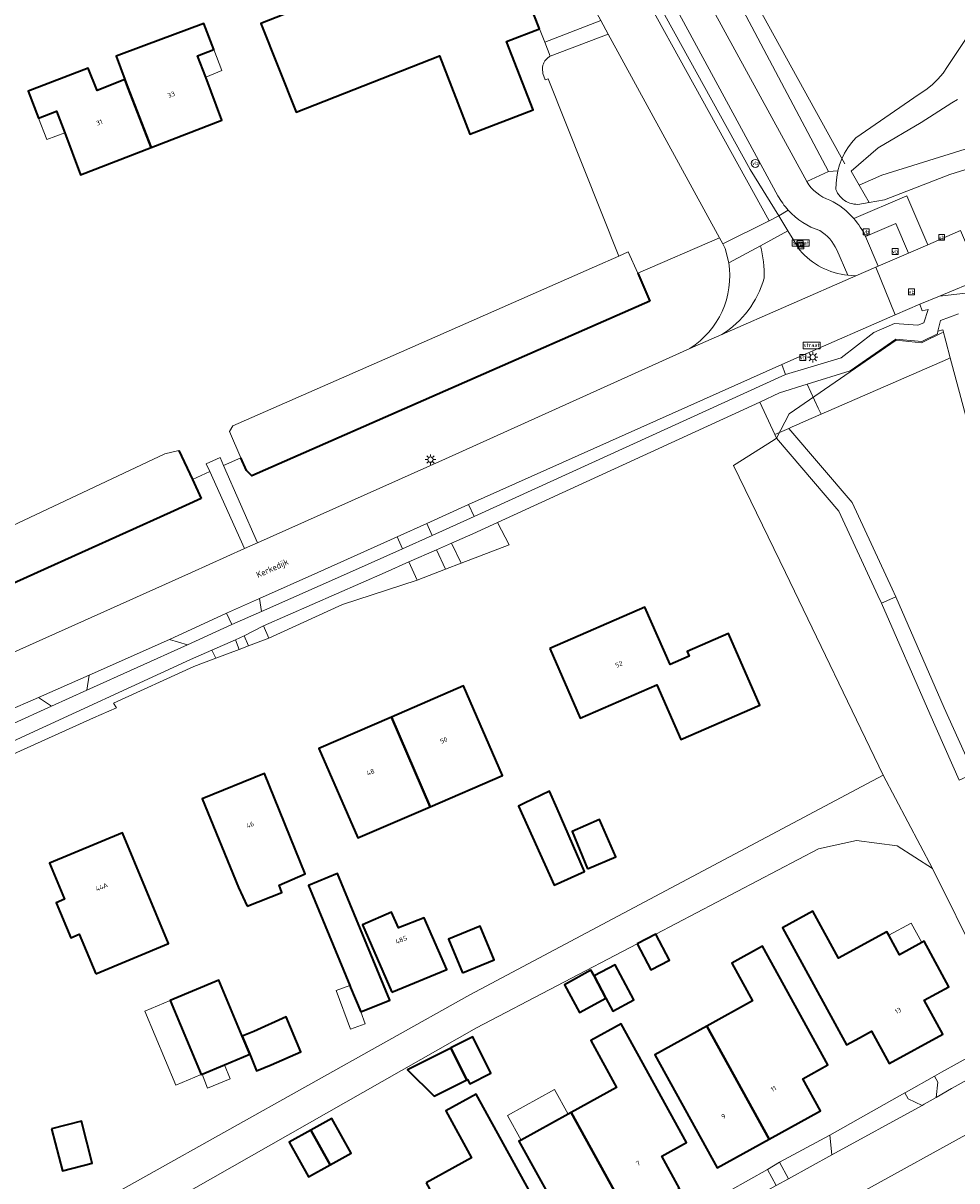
# Model space of a CAD drawing. Header units: metres. Extents: x 108651 to 109770, y 520801 to 521818.
# Tile 13 of 66: x 109123 to 109212, y 520942 to 521052. Entities that reach past the tile are written whole.
import ezdxf
from ezdxf.enums import TextEntityAlignment as Align

# ---------------------------------------------------------------- set-up
doc = ezdxf.new("R2010")
doc.units = ezdxf.units.M
for name, color, linetype, lineweight in [('B-WE-GK-BESCHOEIING-G', 253, 'OB-BESCHOEIING-BLOK', 35), ('B-WE-GR-BEPLANTING_CULTUUR_BOSPLANTSOEN-GV', 253, 'Continuous', 18), ('B-WE-GR-BEPLANTING_CULTUUR_HEESTERS-GV', 253, 'Continuous', 18), ('B-WE-GR-BEPLANTING_CULTUUR_ROOS-GV', 253, 'Continuous', 18), ('B-WE-GR-GRAS-GV', 253, 'Continuous', 13), ('B-WE-IE-MEUBILAIR_WEGMEUBILAIR-S', 253, 'Continuous', 25), ('B-WE-IE-MEUBILAIR_WEGMEUBILAIR_VERKEERSBORD-S', 253, 'Continuous', 25), ('B-WE-IE-TERREINAFSCHEIDING_KUNSTMATIG_HEKWERK-G', 253, 'IE-TERREINAFSCHEIDING_KUNSTMATIG-SO', 18), ('B-WE-KL-ET_LS_OV_LICHTMAST-S', 253, 'Continuous', 25), ('B-WE-OG-BEBOUWING-GV', 253, 'Continuous', 35), ('B-WE-OG-BEBOUWING-T18', 253, 'Continuous', 18), ('B-WE-OG-BEBOUWING_LUIFEL-GV', 253, 'Continuous', 18), ('B-WE-OG-TERREIN_CULTUURSCHEIDING-GV', 253, 'Continuous', 18), ('B-WE-OG-TERREIN_ERF-GV', 253, 'Continuous', 18), ('B-WE-OG-TOPOGRAFIE-T18', 253, 'Continuous', 18), ('B-WE-OG-WATER_SLOOT-GV', 253, 'Continuous', 18), ('B-WE-OG-WEG-GV', 253, 'Continuous', 18), ('B-WE-VH-KANTVERHARDING-G', 253, 'Continuous', 18), ('B-WE-VH-VERHARDING_ASFALT-GV', 253, 'Continuous', 18), ('B-WE-VH-VERHARDING_BEDRIJFSVLOERPLAAT-GV', 253, 'Continuous', 18), ('B-WE-VH-VERHARDING_BETONSTRAATSTEEN-GV', 253, 'Continuous', 18), ('B-WE-VH-VERHARDING_HALFVERHARDING_GRIND-GV', 253, 'Continuous', 18), ('B-WE-VH-VERHARDING_STRAATBAKSTEEN-GV', 253, 'Continuous', 18)]:
    doc.layers.add(name, color=color, linetype=linetype, lineweight=lineweight)
doc.styles.add('NLCS-ISO', font='NLCS-ISO.ttf')
doc.styles.add('NLCS-ISO-M250-T18', font='NLCS-ISO.ttf', dxfattribs={"height": 0.45})
doc.linetypes.add('IE-TERREINAFSCHEIDING_KUNSTMATIG-SO', pattern='A,4,[82,NLCS.SHX,S=0.75,R=90,X=0,Y=0],4,-2', length=10)
doc.linetypes.add('OB-BESCHOEIING-BLOK', pattern='A,6,-1,[152,NLCS.SHX,S=2,R=0,X=-1,Y=0]', length=7)

# ---------------------------------------------------------------- blocks, each defined once
blk = doc.blocks.new('SIE-WEG_VERKEERSBORD-SO')
at = {"color": 0, "linetype": 'ByBlock', "lineweight": 18}
blk.add_lwpolyline([(-1.125, -1.125), (1.125, -1.125), (1.125, 1.125), (-1.125, 1.125)], close=True, dxfattribs=at)
at = {"color": 0, "linetype": 'ByBlock', "lineweight": 18, "style": 'NLCS-ISO'}
blk.add_text('vb', height=1.5, dxfattribs=at).set_placement((0, 0), align=Align.MIDDLE_CENTER)
blk = doc.blocks.new('SIE-WEG_VERKEERSBORD_STRAATNAAM-SO')
at = {"color": 0, "linetype": 'ByBlock', "lineweight": 18}
blk.add_lwpolyline([(-3.25, -1.25), (3.25, -1.25), (3.25, 1.25), (-3.25, 1.25)], close=True, dxfattribs=at)
at = {"color": 0, "linetype": 'ByBlock', "lineweight": 18, "style": 'NLCS-ISO'}
blk.add_text('straat', height=1.5, dxfattribs=at).set_placement((0, 0.15), align=Align.MIDDLE_CENTER)
blk = doc.blocks.new('SKL-ET_OV_LICHTMAST-SO')
at = {"color": 0, "linetype": 'ByBlock', "lineweight": 18}
for points in [[(-1.25, 0), (-2, 0)], [(-1.41, 1.41), (-0.88, 0.88)], [(0, 2), (0, 1.25)], [(0.88, 0.88), (1.41, 1.41)], [(2, 0), (1.25, 0)], [(-1.41, -1.41), (-0.88, -0.88)], [(0, -1.25), (0, -2)], [(0.88, -0.88), (1.41, -1.41)]]:
    blk.add_lwpolyline(points, dxfattribs=at)
blk.add_circle((0, 0), 1, dxfattribs=at)
blk = doc.blocks.new('SIE-WEG_PAAL_VERKEERSBORD-SO')
at = {"color": 0, "linetype": 'ByBlock', "lineweight": 18}
blk.add_circle((0, 0), 1.5, dxfattribs=at)
at = {"color": 0, "linetype": 'ByBlock', "lineweight": 18, "style": 'NLCS-ISO'}
blk.add_text('vb', height=1.5, dxfattribs=at).set_placement((0, 0.13), align=Align.MIDDLE_CENTER)

msp = doc.modelspace()

# ---------------------------------------------------------------- linework, layer by layer
at = {"layer": 'B-WE-GK-BESCHOEIING-G', "flags": 128}
for points in [[(109181.33, 521028.46), (109182.5, 521025.8)], [(109182.5, 521025.8), (109144.62, 521009.2), (109144.11, 521009.68), (109143.58, 521010.91)], [(109137.67, 521011.59), (109138.96, 521008.83)], [(109138.96, 521008.83), (109139.8, 521007.02)], [(109139.8, 521007.02), (109136.88, 521005.71)], [(109136.88, 521005.71), (109124.2, 521000), (109116.94, 520996.73)]]:
    msp.add_lwpolyline(points, dxfattribs=at)
at = {"layer": 'B-WE-GR-BEPLANTING_CULTUUR_BOSPLANTSOEN-GV', "flags": 128}
msp.add_lwpolyline([(109199.5, 521038.15), (109184.65, 521066.2), (109184.26, 521066.92), (109180.66, 521073.78), (109178.17, 521072.44), (109197.43, 521037.19)], close=True, dxfattribs=at)
at = {"layer": 'B-WE-GR-BEPLANTING_CULTUUR_HEESTERS-GV', "flags": 128}
msp.add_lwpolyline([(109208.4, 520949.27), (109208.59, 520949.37), (109209.73, 520950.02), (109209.89, 520951.49), (109209.58, 520952.05), (109206.87, 520950.54), (109206.74, 520950.46), (109207.07, 520949.89)], close=True, dxfattribs=at)
msp.add_lwpolyline([(109215.95, 520948.35), (109200.18, 520939.63)], dxfattribs=at)
at = {"layer": 'B-WE-GR-BEPLANTING_CULTUUR_ROOS-GV', "flags": 128}
for points in [[(109195.68, 520942.27), (109199.8, 520944.55), (109199.63, 520946.42), (109194.82, 520943.86)], [(109193.68, 520943.16), (109190.07, 520941.15), (109190.89, 520939.65), (109194.52, 520941.63)]]:
    msp.add_lwpolyline(points, close=True, dxfattribs=at)
at = {"layer": 'B-WE-GR-GRAS-GV', "flags": 128}
msp.add_lwpolyline([(109199.5, 521038.15), (109200.38, 521038.21), (109200.54, 521038.79), (109200.76, 521039.35), (109201.02, 521039.89), (109201.33, 521040.41), (109201.69, 521040.89), (109202.08, 521041.34), (109208.13, 521045.5), (109208.76, 521045.92), (109209.36, 521046.4), (109209.9, 521046.93), (109210.39, 521047.51), (109210.83, 521048.14), (109215.22, 521054.8), (109215.8, 521055.66), (109216.45, 521056.45), (109217.18, 521057.19), (109217.96, 521057.86), (109218.81, 521058.45), (109219.04, 521058.58), (109205.07, 521071.97), (109184.26, 521066.92), (109184.65, 521066.2)], close=True, dxfattribs=at)
at = {"layer": 'B-WE-IE-TERREINAFSCHEIDING_KUNSTMATIG_HEKWERK-G', "flags": 128}
for points in [[(109181.54, 521074.26), (109201.06, 521038.87)], [(109210.33, 521022.83), (109208.34, 521021.85), (109205.93, 521022.11), (109195.74, 521015.07), (109194.54, 521012.77)]]:
    msp.add_lwpolyline(points, dxfattribs=at)
at = {"layer": 'B-WE-OG-BEBOUWING-GV', "flags": 128}
for points in [[(109171.99, 521051.74), (109170.38, 521055.84), (109168.19, 521054.99), (109165.68, 521061.42), (109163.59, 521060.58), (109163.13, 521060.4), (109163.61, 521059.36), (109145.46, 521052.23), (109148.83, 521043.79), (109162.48, 521049.16), (109165.37, 521041.69), (109171.37, 521044.02), (109168.84, 521050.51)], [(109135.03, 521040.44), (109141.76, 521043.04), (109140.23, 521047.13), (109139.44, 521049.15), (109141, 521049.75), (109140.03, 521052.24), (109134.32, 521050.11), (109131.69, 521049.11), (109132.52, 521046.91), (109132.53, 521046.89), (109132.82, 521046.15)], [(109126.81, 521041.82), (109128.3, 521037.83), (109135.03, 521040.44), (109132.82, 521046.15), (109132.53, 521046.89), (109129.89, 521045.87), (109129.02, 521047.99), (109123.31, 521045.78), (109124.31, 521043.23), (109126.01, 521043.9)], [(109172.98, 520992.74), (109175.86, 520986.13), (109183.15, 520989.3), (109185.43, 520984.08), (109192.96, 520987.36), (109189.98, 520994.19), (109186.04, 520992.47), (109186.24, 520992.02), (109184.41, 520991.22), (109182.02, 520996.69)], [(109161.58, 520977.68), (109168.47, 520980.65), (109164.77, 520989.19), (109157.89, 520986.21)], [(109161.58, 520977.68), (109157.89, 520986.21), (109151, 520983.23), (109154.69, 520974.72)], [(109144.16, 520968.23), (109147.46, 520969.54), (109147.21, 520970.24), (109149.69, 520971.32), (109145.83, 520980.84), (109139.9, 520978.45), (109143.33, 520969.99)], [(109170.57, 520978.04), (109169.99, 520977.76), (109173.37, 520970.23), (109176.27, 520971.53), (109173.66, 520977.51), (109172.94, 520979.16)], [(109176.57, 520971.79), (109179.26, 520972.91), (109177.69, 520976.49), (109175.1, 520975.35)], [(109129.75, 520961.78), (109136.69, 520964.68), (109132.29, 520975.22), (109125.35, 520972.32), (109126.79, 520968.88), (109125.99, 520968.55), (109127.39, 520965.22), (109128.18, 520965.55)], [(109154.97, 520958.16), (109157.74, 520959.27), (109152.76, 520971.35), (109149.99, 520970.21), (109153.93, 520960.68), (109154.01, 520960.49)], [(109157.94, 520960.04), (109163.17, 520962.2), (109161.01, 520967.12), (109158.57, 520966.17), (109157.89, 520967.65), (109155.13, 520966.44)], [(109208.36, 520964.76), (109206.24, 520963.6), (109205.22, 520965.46), (109205.04, 520965.79), (109200.45, 520963.28), (109198.01, 520967.76), (109195.12, 520966.18), (109201.21, 520955.03), (109202.43, 520955.7), (109203.58, 520956.33), (109205.26, 520953.26), (109210.36, 520956.05), (109208.6, 520959.28), (109210.95, 520960.56), (109208.58, 520964.89)], [(109164.66, 520961.89), (109167.67, 520963.13), (109166.35, 520966.33), (109163.34, 520965.09)], [(109181.27, 520964.64), (109182.57, 520962.16), (109184.35, 520963.09), (109183.05, 520965.57)], [(109193.83, 520946.05), (109198.72, 520948.74), (109197.04, 520951.81), (109199.42, 520953.12), (109193.2, 520964.42), (109190.29, 520962.81), (109192.27, 520959.22), (109187.9, 520956.82)], [(109177.18, 520961.59), (109178.31, 520959.48), (109178.97, 520958.24), (109180.98, 520959.32), (109179.19, 520962.66)], [(109177.18, 520961.59), (109176.88, 520962.13), (109174.38, 520960.74), (109175.78, 520958.12), (109178.31, 520959.48)], [(109144.41, 520954.13), (109143.69, 520955.86), (109141.47, 520961.17), (109136.84, 520959.24), (109139.79, 520952.2), (109139.88, 520952.24), (109142.01, 520953.13)], [(109143.69, 520955.86), (109144.41, 520954.13), (109145.06, 520952.57), (109146.44, 520953.12), (109149.26, 520954.38), (109147.87, 520957.69), (109144.8, 520956.29)], [(109174.99, 520948.58), (109180.45, 520938.68), (109185.32, 520941.36), (109183.62, 520944.43), (109185.99, 520945.73), (109179.75, 520957.04), (109176.86, 520955.44), (109179.33, 520950.98)], [(109193.83, 520946.05), (109187.9, 520956.82), (109182.96, 520954.09), (109188.88, 520943.33)], [(109163.56, 520954.71), (109165.06, 520951.7), (109165.15, 520951.74), (109165.36, 520951.32), (109167.36, 520952.32), (109165.64, 520955.78), (109163.54, 520954.74)], [(109163.56, 520954.71), (109159.44, 520952.66), (109161.96, 520950.16), (109165.06, 520951.7)], [(109161.2, 520941.9), (109166.65, 520932), (109171.52, 520934.68), (109169.82, 520937.75), (109172.19, 520939.05), (109165.95, 520950.35), (109163.06, 520948.76), (109165.53, 520944.29)], [(109150.23, 520946.91), (109152.05, 520943.62), (109154.06, 520944.73), (109152.24, 520948.02)], [(109180.45, 520938.68), (109174.99, 520948.58), (109174.72, 520948.43), (109170.25, 520945.96), (109170.03, 520945.85), (109175.5, 520935.95)], [(109125.56, 520947.03), (109126.59, 520943.04), (109129.42, 520943.77), (109128.39, 520947.76)], [(109150.23, 520946.91), (109148.17, 520945.77), (109149.99, 520942.48), (109152.05, 520943.62)]]:
    msp.add_lwpolyline(points, close=True, dxfattribs=at)
at = {"layer": 'B-WE-OG-BEBOUWING_LUIFEL-GV', "flags": 128}
for points in [[(109141, 521049.75), (109139.44, 521049.15), (109140.23, 521047.13), (109141.77, 521047.76)], [(109124.31, 521043.23), (109125.11, 521041.19), (109126.81, 521041.82), (109126.01, 521043.9)], [(109205.22, 520965.46), (109206.24, 520963.6), (109208.36, 520964.76), (109207.35, 520966.62)], [(109152.63, 520960.2), (109153.99, 520956.52), (109155.39, 520957.03), (109154.97, 520958.16), (109154.01, 520960.49), (109153.93, 520960.68)], [(109137.38, 520951.19), (109139.79, 520952.2), (109136.84, 520959.24), (109134.43, 520958.23)], [(109139.88, 520952.24), (109140.4, 520950.92), (109142.55, 520951.78), (109142.01, 520953.13)], [(109173.42, 520950.78), (109168.95, 520948.31), (109170.25, 520945.96), (109174.72, 520948.43)]]:
    msp.add_lwpolyline(points, close=True, dxfattribs=at)
at = {"layer": 'B-WE-OG-TERREIN_CULTUURSCHEIDING-GV', "flags": 128}
for points in [[(109164.13, 521064.28), (109165.68, 521061.42), (109168.19, 521054.99), (109170.38, 521055.84), (109171.99, 521051.74), (109172.48, 521050.47), (109177.82, 521052.52), (109172.53, 521062.22), (109168.18, 521063.77)], [(109178.52, 521051.23), (109173.01, 521049.11), (109172.95, 521049.08), (109172.88, 521049.04), (109172.82, 521048.99), (109172.76, 521048.95), (109172.71, 521048.9), (109172.65, 521048.84), (109172.6, 521048.79), (109172.55, 521048.73), (109172.51, 521048.67), (109172.47, 521048.61), (109172.43, 521048.54), (109172.4, 521048.48), (109172.37, 521048.41), (109172.34, 521048.34), (109172.31, 521048.27), (109172.29, 521048.19), (109172.28, 521048.12), (109172.27, 521048.05), (109172.26, 521047.97), (109172.26, 521047.95), (109172.31, 521047.48), (109172.54, 521046.87), (109172.82, 521046.97), (109179.54, 521030.1), (109180.44, 521030.5), (109181.33, 521028.46), (109189.11, 521031.84)], [(109204.23, 521029.15), (109207.11, 521030.39), (109205.89, 521033.21), (109203.01, 521031.97)], [(109216.1, 521026.98), (109219, 521027.31), (109218.71, 521028.9), (109217.94, 521029.53), (109214.03, 521027.93), (109210.04, 521026.29)], [(109208.19, 521025.52), (109205.85, 521024.5), (109196.97, 521020.64), (109195.05, 521019.79), (109195.4, 521018.83), (109197.51, 521019.45), (109200.7, 521020.43), (109203.81, 521022.84), (109205.76, 521023.67), (109207.98, 521023.52), (109208.57, 521023.76), (109208.97, 521025.01), (109208.41, 521024.89)], [(109198.78, 521015.05), (109210.81, 521020.3), (109211.08, 521020.42), (109210.65, 521022.01), (109210.36, 521023.08), (109209.91, 521022.94), (109209.86, 521022.71), (109208.37, 521021.97), (109205.89, 521022.19), (109201.54, 521019.18), (109197.47, 521017.9), (109198.52, 521015.63)], [(109195.05, 521019.79), (109165.23, 521006.46), (109165.76, 521005.32), (109195.4, 521018.83)], [(109196.03, 521013.84), (109196.03, 521013.84), (109196.41, 521014.01), (109197.11, 521014.32), (109198.78, 521015.05), (109198.52, 521015.63), (109197.47, 521017.9), (109194.84, 521017.07), (109192.96, 521016.21), (109194.38, 521013.12), (109195.71, 521013.7)], [(109158.43, 521003.39), (109150.88, 521000), (109145.35, 520997.51), (109145.53, 520996.28), (109153.9, 521000), (109158.96, 521002.25)], [(109164.54, 521000.87), (109163.62, 521002.78), (109162.18, 521002.15), (109163.03, 521000.3)], [(109145.73, 520994.9), (109146.23, 520993.73), (109153.23, 520996.93), (109160.35, 520999.27), (109159.55, 521000.99), (109157.3, 521000)], [(109136.78, 520993.61), (109129.12, 520990.22), (109128.91, 520988.78), (109138.49, 520993.11)], [(109144.3, 520993), (109143.88, 520993.97), (109143.06, 520993.59), (109143.42, 520992.67)], [(109140.82, 520992.6), (109138.77, 520991.7), (109122.26, 520984.08), (109119.8, 520982.97), (109118.96, 520982.58), (109119.24, 520981.5), (109120.25, 520981.98), (109129.53, 520986.15), (109131.72, 520987.12), (109131.45, 520987.54), (109139.1, 520991.05), (109141.18, 520991.83)], [(109124.31, 520988.09), (109121.11, 520986.68), (109118.37, 520985.45), (109119, 520984.31), (109121.63, 520985.49), (109125.54, 520987.26)]]:
    msp.add_lwpolyline(points, close=True, dxfattribs=at)
msp.add_lwpolyline([(109222.24, 521041.34), (109211.05, 521037.86), (109204.82, 521035.44), (109203.36, 521035.2), (109202.27, 521035.02), (109202.08, 521035.03), (109201.89, 521035.05), (109201.71, 521035.09), (109201.52, 521035.14), (109201.35, 521035.21), (109201.18, 521035.3), (109201.01, 521035.4), (109200.86, 521035.51), (109200.72, 521035.64), (109200.59, 521035.77), (109200.47, 521035.92), (109200.36, 521036.08), (109200.27, 521036.25), (109200.2, 521036.43), (109200.21, 521037.03), (109200.27, 521037.62), (109200.38, 521038.21), (109199.5, 521038.15), (109197.43, 521037.19, 0.182216), (109199.63, 521035.43, -0.099856), (109201.9, 521033.67), (109206.94, 521035.84), (109208.94, 521031.18), (109212.06, 521032.52)], format="xyb", dxfattribs=at)
for points in [[(109194.76, 521033.92), (109195.62, 521032.51), (109196.76, 521030.66, 0.191477), (109201.34, 521028.27), (109200.28, 521030.7, 0.146359), (109198.66, 521032.53, -0.129002), (109195.66, 521034.47)], [(109143.58, 521010.91), (109141.93, 521010.18), (109145.15, 521002.82), (109163.04, 521010.8), (109186.3, 521021.31, 0.297905), (109190, 521029.47), (109189.67, 521030.81), (109189.43, 521031.26), (109189.11, 521031.84), (109181.33, 521028.46), (109182.5, 521025.8), (109144.62, 521009.2), (109144.11, 521009.68)], [(109143.91, 521002.26), (109140.61, 521009.59), (109138.96, 521008.83), (109139.8, 521007.02), (109124.2, 521000), (109112.58, 520994.77), (109109.12, 520993.63), (109106.84, 520993.48), (109106.59, 520993.61), (109100.54, 520990.69), (109100.74, 520990.41, 0.30044), (109110.51, 520987.29), (109119.12, 520991.12), (109138.88, 521000)]]:
    msp.add_lwpolyline(points, format="xyb", close=True, dxfattribs=at)
msp.add_lwpolyline([(109214.12, 521009.09), (109211.08, 521020.42), (109210.81, 521020.3), (109198.78, 521015.05), (109197.11, 521014.32), (109196.41, 521014.01), (109196.03, 521013.84), (109196.03, 521013.84), (109195.71, 521013.7), (109201.73, 521006.65), (109205.55, 520998.44), (109205.9, 520997.66), (109210.49, 520987.12), (109213.31, 520980.85)], dxfattribs=at)
at = {"layer": 'B-WE-OG-TERREIN_ERF-GV', "flags": 128}
for points in [[(109119.55, 521003.38), (109136.32, 521011.28), (109137.67, 521011.59), (109138.96, 521008.83), (109140.61, 521009.59), (109140.27, 521010.34), (109141.61, 521010.93), (109141.93, 521010.18), (109143.58, 521010.91), (109142.49, 521013.4), (109142.81, 521013.94), (109158.06, 521020.65), (109177.21, 521029.08), (109179.54, 521030.1), (109172.82, 521046.97), (109172.54, 521046.87), (109172.31, 521047.48), (109172.26, 521047.95), (109172.26, 521047.97), (109172.27, 521048.05), (109172.28, 521048.12), (109172.29, 521048.19), (109172.31, 521048.27), (109172.34, 521048.34), (109172.37, 521048.41), (109172.4, 521048.48), (109172.43, 521048.54), (109172.47, 521048.61), (109172.51, 521048.67), (109172.55, 521048.73), (109172.6, 521048.79), (109172.65, 521048.84), (109172.71, 521048.9), (109172.76, 521048.95), (109172.82, 521048.99), (109172.88, 521049.04), (109172.95, 521049.08), (109173.01, 521049.11), (109172.48, 521050.47), (109171.99, 521051.74), (109168.84, 521050.51), (109171.37, 521044.02), (109165.37, 521041.69), (109162.48, 521049.16), (109148.83, 521043.79), (109145.46, 521052.23), (109163.61, 521059.36)], [(109126.83, 520938.22), (109165.37, 520959.8), (109204.68, 520980.71), (109195.41, 521000), (109190.44, 521010.17), (109194.33, 521012.62), (109194.54, 521012.77), (109194.38, 521013.12), (109192.96, 521016.21), (109167.99, 521004.75), (109169.1, 521002.61), (109164.54, 521000.87), (109163.03, 521000.3), (109160.35, 520999.27), (109153.23, 520996.93), (109146.23, 520993.73), (109144.3, 520993), (109143.42, 520992.67), (109141.18, 520991.83), (109139.1, 520991.05), (109131.45, 520987.54), (109131.72, 520987.12), (109129.53, 520986.15), (109120.25, 520981.98)], [(109218.32, 520953.79), (109209.39, 520971.81), (109206.04, 520973.97), (109202.17, 520974.49), (109198.54, 520973.68), (109183.05, 520965.57), (109184.35, 520963.09), (109182.57, 520962.16), (109181.27, 520964.64), (109165.99, 520956.64), (109128.45, 520935.29)], [(109190.07, 520941.15), (109193.68, 520943.16), (109194.82, 520943.86), (109199.63, 520946.42), (109206.74, 520950.46), (109206.87, 520950.54), (109209.58, 520952.05), (109210.26, 520952.43), (109213.24, 520954.09)], [(109161.2, 520941.9), (109165.53, 520944.29), (109163.06, 520948.76), (109165.95, 520950.35), (109172.19, 520939.05)]]:
    msp.add_lwpolyline(points, dxfattribs=at)
for points in [[(109140.23, 521047.13), (109141.76, 521043.04), (109135.03, 521040.44), (109128.3, 521037.83), (109126.81, 521041.82), (109126.01, 521043.9), (109124.31, 521043.23), (109123.31, 521045.78), (109129.02, 521047.99), (109129.89, 521045.87), (109132.53, 521046.89), (109132.52, 521046.91), (109131.69, 521049.11), (109134.32, 521050.11), (109140.03, 521052.24), (109141, 521049.75), (109139.44, 521049.15)], [(109183.15, 520989.3), (109175.86, 520986.13), (109172.98, 520992.74), (109182.02, 520996.69), (109184.41, 520991.22), (109186.24, 520992.02), (109186.04, 520992.47), (109189.98, 520994.19), (109192.96, 520987.36), (109185.43, 520984.08)], [(109157.89, 520986.21), (109164.77, 520989.19), (109168.47, 520980.65), (109161.58, 520977.68), (109154.69, 520974.72), (109151, 520983.23)], [(109139.9, 520978.45), (109145.83, 520980.84), (109149.69, 520971.32), (109147.21, 520970.24), (109147.46, 520969.54), (109144.16, 520968.23), (109143.33, 520969.99)], [(109172.94, 520979.16), (109173.66, 520977.51), (109176.27, 520971.53), (109173.37, 520970.23), (109169.99, 520977.76), (109170.57, 520978.04)], [(109179.26, 520972.91), (109176.57, 520971.79), (109175.1, 520975.35), (109177.69, 520976.49)], [(109125.35, 520972.32), (109132.29, 520975.22), (109136.69, 520964.68), (109129.75, 520961.78), (109128.18, 520965.55), (109127.39, 520965.22), (109125.99, 520968.55), (109126.79, 520968.88)], [(109154.01, 520960.49), (109153.93, 520960.68), (109149.99, 520970.21), (109152.76, 520971.35), (109157.74, 520959.27), (109154.97, 520958.16)], [(109155.13, 520966.44), (109157.89, 520967.65), (109158.57, 520966.17), (109161.01, 520967.12), (109163.17, 520962.2), (109157.94, 520960.04)], [(109205.26, 520953.26), (109203.58, 520956.33), (109202.43, 520955.7), (109201.21, 520955.03), (109195.12, 520966.18), (109198.01, 520967.76), (109200.45, 520963.28), (109205.04, 520965.79), (109205.22, 520965.46), (109206.24, 520963.6), (109208.36, 520964.76), (109208.58, 520964.89), (109210.95, 520960.56), (109208.6, 520959.28), (109210.36, 520956.05)], [(109164.66, 520961.89), (109163.34, 520965.09), (109166.35, 520966.33), (109167.67, 520963.13)], [(109188.88, 520943.33), (109182.96, 520954.09), (109187.9, 520956.82), (109192.27, 520959.22), (109190.29, 520962.81), (109193.2, 520964.42), (109199.42, 520953.12), (109197.04, 520951.81), (109198.72, 520948.74), (109193.83, 520946.05)], [(109178.97, 520958.24), (109178.31, 520959.48), (109175.78, 520958.12), (109174.38, 520960.74), (109176.88, 520962.13), (109177.18, 520961.59), (109179.19, 520962.66), (109180.98, 520959.32)], [(109136.84, 520959.24), (109141.47, 520961.17), (109143.69, 520955.86), (109144.8, 520956.29), (109147.87, 520957.69), (109149.26, 520954.38), (109146.44, 520953.12), (109145.06, 520952.57), (109144.41, 520954.13), (109142.01, 520953.13), (109139.88, 520952.24), (109139.79, 520952.2)], [(109174.72, 520948.43), (109174.99, 520948.58), (109179.33, 520950.98), (109176.86, 520955.44), (109179.75, 520957.04), (109185.99, 520945.73), (109183.62, 520944.43), (109185.32, 520941.36), (109180.45, 520938.68), (109175.5, 520935.95), (109170.03, 520945.85), (109170.25, 520945.96)], [(109161.96, 520950.16), (109159.44, 520952.66), (109163.56, 520954.71), (109163.54, 520954.74), (109165.64, 520955.78), (109167.36, 520952.32), (109165.36, 520951.32), (109165.15, 520951.74), (109165.06, 520951.7)], [(109149.99, 520942.48), (109148.17, 520945.77), (109150.23, 520946.91), (109152.24, 520948.02), (109154.06, 520944.73), (109152.05, 520943.62)], [(109126.59, 520943.04), (109125.56, 520947.03), (109128.39, 520947.76), (109129.42, 520943.77)]]:
    msp.add_lwpolyline(points, close=True, dxfattribs=at)
at = {"layer": 'B-WE-OG-WATER_SLOOT-GV', "flags": 128}
for points in [[(109215.22, 521054.8), (109210.83, 521048.14), (109210.39, 521047.51), (109209.9, 521046.93), (109209.36, 521046.4), (109208.76, 521045.92), (109208.13, 521045.5), (109202.08, 521041.34), (109201.69, 521040.89), (109201.33, 521040.41), (109201.02, 521039.89), (109200.76, 521039.35), (109200.54, 521038.79), (109200.38, 521038.21), (109200.27, 521037.62), (109200.21, 521037.03), (109200.2, 521036.43), (109200.27, 521036.25), (109200.36, 521036.08), (109200.47, 521035.92), (109200.59, 521035.77), (109200.72, 521035.64), (109200.86, 521035.51), (109201.01, 521035.4), (109201.18, 521035.3), (109201.35, 521035.21), (109201.52, 521035.14), (109201.71, 521035.09), (109201.89, 521035.05), (109202.08, 521035.03), (109202.27, 521035.02), (109203.36, 521035.2), (109202.41, 521036.85), (109201.65, 521038.17), (109204.23, 521040.4), (109208.3, 521042.81), (109211.24, 521044.7), (109211.76, 521045.01)], [(109211.76, 521045.01), (109211.24, 521044.7), (109208.3, 521042.81), (109204.23, 521040.4), (109201.65, 521038.17), (109202.41, 521036.85), (109204.57, 521037.81), (109223.9, 521043.83)], [(109223.9, 521043.83), (109204.57, 521037.81), (109202.41, 521036.85), (109203.36, 521035.2), (109204.82, 521035.44), (109211.05, 521037.86), (109222.24, 521041.34)], [(109211.94, 520980.23), (109209.12, 520986.52), (109204.52, 520997.06), (109204.2, 520997.81), (109200.46, 521005.83), (109194.54, 521012.77), (109194.33, 521012.62), (109190.44, 521010.17), (109195.41, 521000), (109204.68, 520980.71), (109209.39, 520971.81), (109218.32, 520953.79)], [(109128.45, 520935.29), (109165.99, 520956.64), (109181.27, 520964.64), (109183.05, 520965.57), (109198.54, 520973.68), (109202.17, 520974.49), (109206.04, 520973.97), (109209.39, 520971.81), (109204.68, 520980.71), (109165.37, 520959.8), (109126.83, 520938.22)]]:
    msp.add_lwpolyline(points, dxfattribs=at)
for points in [[(109143.58, 521010.91), (109144.11, 521009.68), (109144.62, 521009.2), (109182.5, 521025.8), (109181.33, 521028.46), (109180.44, 521030.5), (109179.54, 521030.1), (109177.21, 521029.08), (109158.06, 521020.65), (109142.81, 521013.94), (109142.49, 521013.4)], [(109205.9, 520997.66), (109205.55, 520998.44), (109201.73, 521006.65), (109195.71, 521013.7), (109194.38, 521013.12), (109194.54, 521012.77), (109200.46, 521005.83), (109204.2, 520997.81), (109204.52, 520997.06)], [(109103.65, 521004.79), (109099.5, 521002.72), (109099.41, 521001.89), (109100.31, 521000), (109100.85, 520998.87), (109102.69, 520996.34), (109104.29, 520994.78), (109106.59, 520993.61), (109106.84, 520993.48), (109109.12, 520993.63), (109112.58, 520994.77), (109124.2, 521000), (109139.8, 521007.02), (109138.96, 521008.83), (109137.67, 521011.59), (109136.32, 521011.28), (109119.55, 521003.38), (109109.86, 521000), (109108.13, 520999.64), (109107.15, 521000), (109106.02, 521000.95), (109104.34, 521004.46), (109103.79, 521004.85)], [(109211.94, 520980.23), (109213.31, 520980.85), (109210.49, 520987.12), (109205.9, 520997.66), (109204.52, 520997.06), (109209.12, 520986.52)]]:
    msp.add_lwpolyline(points, close=True, dxfattribs=at)
at = {"layer": 'B-WE-OG-WEG-GV', "flags": 128}
for points in [[(109194.68, 521035.83), (109176.52, 521069.32), (109176.1, 521069.1), (109175.29, 521068.66), (109192.03, 521038.35), (109194.76, 521033.92)], [(109194.76, 521033.92), (109195.66, 521034.47)]]:
    msp.add_lwpolyline(points, dxfattribs=at)
at = {"layer": 'B-WE-OG-WEG-GV'}
msp.add_lwpolyline([(109195.66, 521034.47, -0.059127), (109194.68, 521035.83)], format="xyb", dxfattribs=at)
at = {"layer": 'B-WE-VH-KANTVERHARDING-G', "flags": 128}
for points in [[(109197.43, 521037.19), (109178.17, 521072.44), (109176.95, 521071.8), (109177.87, 521070.03), (109176.52, 521069.32), (109194.68, 521035.83)], [(109203.01, 521031.97), (109205.89, 521033.21), (109207.11, 521030.39), (109208.94, 521031.18), (109206.94, 521035.84), (109201.9, 521033.67)], [(109203.99, 521029.05), (109204.01, 521029.05), (109204.23, 521029.15), (109203.01, 521031.97)], [(109200.28, 521030.7), (109201.34, 521028.27), (109202.09, 521028.23), (109203.99, 521029.05)], [(109216.1, 521026.98), (109210.04, 521026.29), (109208.19, 521025.52), (109208.41, 521024.89), (109208.97, 521025.01), (109208.57, 521023.76), (109207.98, 521023.52), (109205.76, 521023.67), (109203.81, 521022.84), (109200.7, 521020.43), (109197.51, 521019.45), (109195.4, 521018.83), (109165.76, 521005.32), (109161.78, 521003.5), (109158.96, 521002.25), (109153.9, 521000), (109145.53, 520996.28), (109142.71, 520995.03), (109138.49, 520993.11), (109128.91, 520988.78), (109125.54, 520987.26), (109121.63, 520985.49)], [(109122.26, 520984.08), (109138.77, 520991.7), (109140.82, 520992.6), (109143.06, 520993.59), (109143.88, 520993.97), (109145.73, 520994.9), (109157.3, 521000), (109159.55, 521000.99), (109162.18, 521002.15), (109163.62, 521002.78), (109165.65, 521003.68), (109167.99, 521004.75), (109192.96, 521016.21), (109194.84, 521017.07), (109197.47, 521017.9), (109201.54, 521019.18), (109205.89, 521022.19), (109208.37, 521021.97), (109209.86, 521022.71), (109209.91, 521022.94), (109210.15, 521023.98), (109211.85, 521024.61)], [(109211.85, 521024.61), (109210.15, 521023.98), (109209.91, 521022.94), (109210.36, 521023.08), (109210.65, 521022.01), (109211.08, 521020.42), (109214.12, 521009.09)]]:
    msp.add_lwpolyline(points, dxfattribs=at)
for points in [[(109178.52, 521051.23), (109177.82, 521052.52), (109172.48, 521050.47), (109173.01, 521049.11)], [(109195.68, 520942.27), (109194.82, 520943.86), (109193.68, 520943.16), (109194.52, 520941.63)]]:
    msp.add_lwpolyline(points, close=True, dxfattribs=at)
at = {"layer": 'B-WE-VH-KANTVERHARDING-G'}
for points in [[(109199.63, 521035.43, -0.182216), (109197.43, 521037.19)], [(109194.68, 521035.83, 0.059127), (109195.66, 521034.47)], [(109201.9, 521033.67, 0.099856), (109199.63, 521035.43)], [(109195.66, 521034.47, 0.129002), (109198.66, 521032.53)], [(109201.9, 521033.67, -0.070566), (109203.01, 521031.97)], [(109203.01, 521031.97, 0.070566), (109201.9, 521033.67)], [(109198.66, 521032.53, -0.146359), (109200.28, 521030.7)]]:
    msp.add_lwpolyline(points, format="xyb", dxfattribs=at)
at = {"layer": 'B-WE-VH-VERHARDING_ASFALT-GV', "flags": 128}
for points in [[(109177.82, 521052.52), (109178.52, 521051.23), (109189.11, 521031.84), (109189.43, 521031.26), (109193.84, 521033.46), (109174.58, 521068.33), (109166.9, 521082.3), (109149.56, 521113.63), (109145.47, 521111.49), (109164.53, 521076.75), (109172.53, 521062.22)], [(109208.19, 521025.52), (109210.04, 521026.29), (109214.03, 521027.93), (109212.06, 521032.52), (109208.94, 521031.18), (109207.11, 521030.39), (109204.23, 521029.15), (109204.01, 521029.05), (109203.99, 521029.05), (109205.85, 521024.5)], [(109138.88, 521000), (109119.12, 520991.12), (109121.11, 520986.68), (109124.31, 520988.09), (109129.12, 520990.22), (109136.78, 520993.61), (109142.2, 520996.1), (109145.35, 520997.51), (109150.88, 521000), (109158.43, 521003.39), (109161.26, 521004.66), (109165.23, 521006.46), (109195.05, 521019.79), (109196.97, 521020.64), (109205.85, 521024.5), (109203.99, 521029.05), (109202.09, 521028.23), (109189.33, 521022.63), (109186.3, 521021.31), (109163.04, 521010.8), (109145.15, 521002.82), (109143.91, 521002.26)]]:
    msp.add_lwpolyline(points, close=True, dxfattribs=at)
at = {"layer": 'B-WE-VH-VERHARDING_BEDRIJFSVLOERPLAAT-GV', "flags": 128}
msp.add_lwpolyline([(109194.76, 521033.92), (109193.84, 521033.46), (109189.43, 521031.26), (109189.67, 521030.81), (109190, 521029.47), (109193.01, 521031.09), (109195.62, 521032.51)], close=True, dxfattribs=at)
at = {"layer": 'B-WE-VH-VERHARDING_BETONSTRAATSTEEN-GV', "flags": 128}
msp.add_lwpolyline([(109194.76, 521033.92), (109192.03, 521038.35), (109175.29, 521068.66), (109174.58, 521068.33), (109193.84, 521033.46)], close=True, dxfattribs=at)
for points in [[(109193.01, 521031.09), (109190, 521029.47)], [(109186.3, 521021.31), (109189.33, 521022.63)], [(109212.74, 520951.72), (109211.21, 520950.86), (109209.73, 520950.02), (109208.59, 520949.37), (109208.4, 520949.27), (109199.8, 520944.55), (109195.68, 520942.27), (109194.52, 520941.63)], [(109200.18, 520939.63), (109215.95, 520948.35)]]:
    msp.add_lwpolyline(points, dxfattribs=at)
at = {"layer": 'B-WE-VH-VERHARDING_BETONSTRAATSTEEN-GV'}
for points in [[(109193.37, 521027.99, 0.068613), (109193.01, 521031.09)], [(109190, 521029.47, -0.297905), (109186.3, 521021.31)], [(109189.33, 521022.63, 0.187142), (109193.37, 521027.99)]]:
    msp.add_lwpolyline(points, format="xyb", dxfattribs=at)
at = {"layer": 'B-WE-VH-VERHARDING_HALFVERHARDING_GRIND-GV', "flags": 128}
for points in [[(109164.54, 521000.87), (109169.1, 521002.61), (109167.99, 521004.75), (109165.65, 521003.68), (109163.62, 521002.78)], [(109163.03, 521000.3), (109162.18, 521002.15), (109159.55, 521000.99), (109160.35, 520999.27)]]:
    msp.add_lwpolyline(points, close=True, dxfattribs=at)
at = {"layer": 'B-WE-VH-VERHARDING_STRAATBAKSTEEN-GV', "flags": 128}
for points in [[(109196.76, 521030.66), (109195.62, 521032.51), (109193.01, 521031.09)], [(109189.33, 521022.63), (109202.09, 521028.23)], [(109202.09, 521028.23), (109201.34, 521028.27)]]:
    msp.add_lwpolyline(points, dxfattribs=at)
at = {"layer": 'B-WE-VH-VERHARDING_STRAATBAKSTEEN-GV'}
for points in [[(109193.01, 521031.09, -0.068613), (109193.37, 521027.99)], [(109201.34, 521028.27, -0.191477), (109196.76, 521030.66)], [(109193.37, 521027.99, -0.187142), (109189.33, 521022.63)]]:
    msp.add_lwpolyline(points, format="xyb", dxfattribs=at)
at = {"layer": 'B-WE-VH-VERHARDING_STRAATBAKSTEEN-GV', "flags": 128}
for points in [[(109145.15, 521002.82), (109141.93, 521010.18), (109141.61, 521010.93), (109140.27, 521010.34), (109140.61, 521009.59), (109143.91, 521002.26)], [(109161.26, 521004.66), (109161.78, 521003.5), (109165.76, 521005.32), (109165.23, 521006.46)], [(109161.26, 521004.66), (109158.43, 521003.39), (109158.96, 521002.25), (109161.78, 521003.5)], [(109142.2, 520996.1), (109142.71, 520995.03), (109145.53, 520996.28), (109145.35, 520997.51)], [(109136.78, 520993.61), (109138.49, 520993.11), (109142.71, 520995.03), (109142.2, 520996.1)], [(109145.73, 520994.9), (109143.88, 520993.97), (109144.3, 520993), (109146.23, 520993.73)], [(109140.82, 520992.6), (109141.18, 520991.83), (109143.42, 520992.67), (109143.06, 520993.59)], [(109129.12, 520990.22), (109124.31, 520988.09), (109125.54, 520987.26), (109128.91, 520988.78)], [(109210.26, 520952.43), (109209.58, 520952.05), (109209.89, 520951.49), (109209.73, 520950.02), (109211.21, 520950.86), (109212.74, 520951.72), (109213.24, 520954.09)], [(109208.4, 520949.27), (109207.07, 520949.89), (109206.74, 520950.46), (109199.63, 520946.42), (109199.8, 520944.55)]]:
    msp.add_lwpolyline(points, close=True, dxfattribs=at)

# ---------------------------------------------------------------- block references
at = {"layer": 'B-WE-IE-MEUBILAIR_WEGMEUBILAIR-S', "xscale": 0.25, "yscale": 0.25, "zscale": 0.25}
for name, p in [('SIE-WEG_PAAL_VERKEERSBORD-SO', (109192.52, 521038.92)), ('SIE-WEG_VERKEERSBORD-SO', (109203.07, 521032.4)), ('SIE-WEG_VERKEERSBORD-SO', (109210.26, 521031.88)), ('SIE-WEG_VERKEERSBORD-SO', (109196.79, 521031.26)), ('SIE-WEG_VERKEERSBORD-SO', (109196.86, 521031.08)), ('SIE-WEG_VERKEERSBORD-SO', (109205.84, 521030.53)), ('SIE-WEG_VERKEERSBORD-SO', (109207.4, 521026.69)), ('SIE-WEG_VERKEERSBORD-SO', (109197.05, 521020.45))]:
    msp.add_blockref(name, p, dxfattribs=at)
at = {"layer": 'B-WE-IE-MEUBILAIR_WEGMEUBILAIR_VERKEERSBORD-S', "xscale": 0.25, "yscale": 0.25, "zscale": 0.25}
for p in [(109196.85, 521031.34), (109197.88, 521021.59)]:
    msp.add_blockref('SIE-WEG_VERKEERSBORD_STRAATNAAM-SO', p, dxfattribs=at)
at = {"layer": 'B-WE-KL-ET_LS_OV_LICHTMAST-S', "xscale": 0.25, "yscale": 0.25, "zscale": 0.25}
for p in [(109197.99, 521020.48), (109161.61, 521010.73)]:
    msp.add_blockref('SKL-ET_OV_LICHTMAST-SO', p, dxfattribs=at)

# ---------------------------------------------------------------- texts
at = {"layer": 'B-WE-OG-BEBOUWING-T18', "style": 'NLCS-ISO-M250-T18'}
for s, rotation, p in [('33', 21.2, (109136.94, 521045.47)), ('31', 21.2, (109130.1, 521042.82)), ('52', 23.6, (109179.55, 520991.25)), ('50', 23.4, (109162.88, 520984.02)), ('48', 23.4, (109155.91, 520980.99)), ('46', 22.1, (109144.45, 520975.97)), ('44A', 22.7, (109130.33, 520970.06)), ('48S', 23.6, (109158.84, 520965.03)), ('13', 28.6, (109206.11, 520958.28)), ('11', 28.8, (109194.26, 520950.85)), ('9', 28.8, (109189.49, 520948.23)), ('7', 28.9, (109181.37, 520943.75))]:
    msp.add_text(s, height=0.45, rotation=rotation, dxfattribs=at).set_placement(p, align=Align.MIDDLE)
at = {"layer": 'B-WE-OG-TOPOGRAFIE-T18', "style": 'NLCS-ISO-M250-T18'}
msp.add_text('Kerkedijk', height=0.6, rotation=24.2, dxfattribs=at).set_placement((109146.6, 521000.31), align=Align.MIDDLE)

doc.saveas('drawing.dxf')
